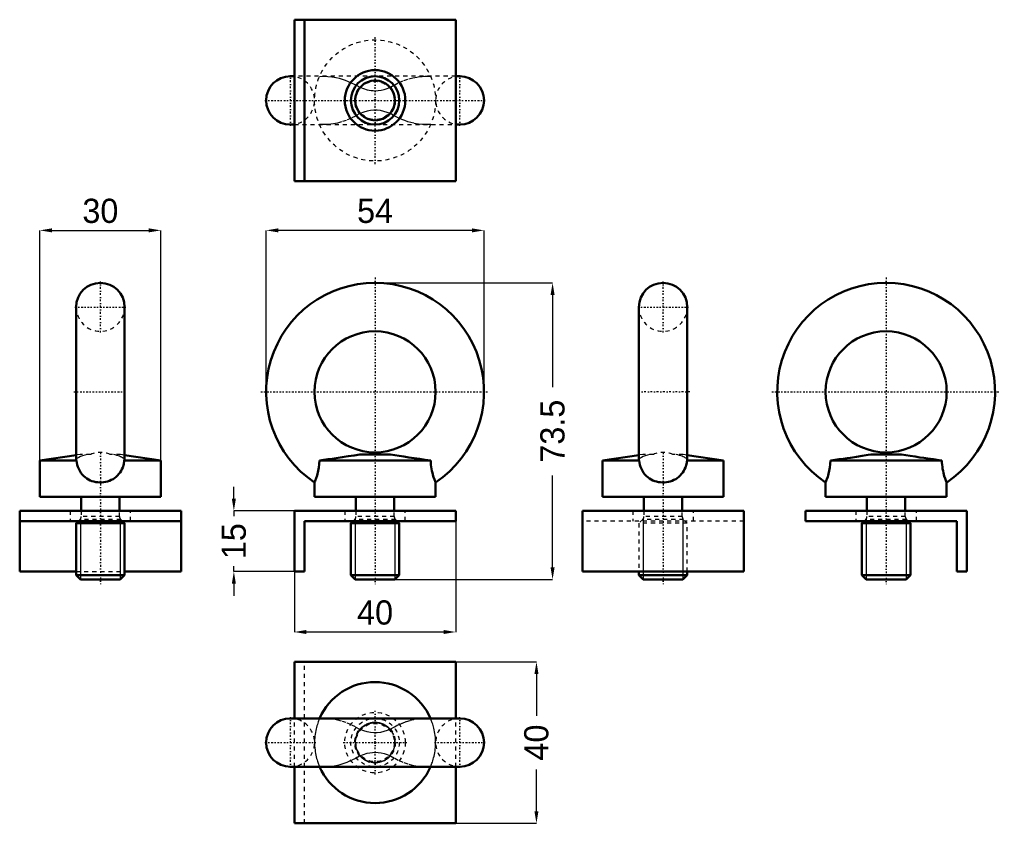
# Model space of a CAD drawing. Header units: millimetres. Extents: x 0 to 244, y 0 to 199.
import ezdxf

# ---------------------------------------------------------------- set-up
doc = ezdxf.new("R2010")
doc.units = ezdxf.units.MM
doc.linetypes.add('Center', pattern=[1.5, 0.45, -0.5, 0.05, -0.5])
doc.linetypes.add('Dashed', pattern=[2, 1, -1])
for name, color, linetype, lineweight in [('2d ConnectionPoints', 7, 'Continuous', 50), ('AM_0', 7, 'Continuous', 50), ('AM_5', 3, 'Continuous', 25), ('AM_7', 7, 'Center', 25), ('AM_9', 6, 'Dashed', 25)]:
    doc.layers.add(name, color=color, linetype=linetype, lineweight=lineweight)
doc.dimstyles.new('ISO-25', dxfattribs={"dimtxt": 2.5, "dimasz": 2.5, "dimexe": 1.25, "dimexo": 0.625, "dimtad": 1, "dimtxsty": 'Standard', "dimcen": 2.5, "dimadec": 0, "dimazin": 0, "dimtfac": 1, "dimtmove": 0, "dimatfit": 3, "dimfxl": 1, "dimarcsym": 0})

# ---------------------------------------------------------------- blocks, each defined once
blk = doc.blocks.new('1_AL9301_0__P1_0_in_AL9301_0__1300')
at = {"layer": 'AM_0'}
for p, q in [((68.09, 26), (68.09, 40)), ((108.09, 40), (68.09, 40)), ((108.09, 26), (108.09, 40)), ((68.09, 0), (68.09, 14)), ((108.09, 0), (108.09, 14)), ((108.09, 0), (68.09, 0))]:
    blk.add_line(p, q, dxfattribs=at)
at = {"layer": 'AM_7'}
for p, q in [((88.09, 12.125), (88.09, 27.875)), ((80.215, 20), (95.965, 20))]:
    blk.add_line(p, q, dxfattribs=at)
at = {"layer": 'AM_9'}
for p, q in [((70.59, 0), (70.59, 40)), ((68.09, 14), (68.09, 26)), ((108.09, 14), (108.09, 26))]:
    blk.add_line(p, q, dxfattribs=at)
blk.add_circle((88.09, 20), 7.5, dxfattribs=at)
blk = doc.blocks.new('2_AL9301_0__P2_0_in_AL9301_0__1300')
at = {"layer": 'AM_0'}
for p, q in [((109.09, 26), (67.09, 26)), ((67.09, 14), (109.09, 14))]:
    blk.add_line(p, q, dxfattribs=at)
for centre, radius, start, end in [((88.09, 20), 15, 23.5782, 156.4218), ((67.09, 20), 6, 90, 270), ((109.09, 20), 6, 270, 90), ((88.09, 20), 15, 203.5782, 336.4218)]:
    blk.add_arc(centre, radius, start, end, dxfattribs=at)
at = {"layer": 'AM_5'}
blk.add_arc((88.09, 20), 4.93, 75, 15, dxfattribs=at)
at = {"layer": 'AM_7'}
for p, q in [((67.09, 13.7), (67.09, 26.3)), ((109.09, 13.7), (109.09, 26.3)), ((60.79, 20), (73.39, 20)), ((102.79, 20), (115.39, 20))]:
    blk.add_line(p, q, dxfattribs=at)
at = {"layer": 'AM_9'}
for points in [[(74.31, 25.93), (74.28, 25.85), (74.23, 25.73), (74.16, 25.57), (74.08, 25.37), (73.99, 25.12), (73.89, 24.84), (73.78, 24.5), (73.67, 24.12), (73.57, 23.76), (73.48, 23.38), (73.38, 22.96), (73.3, 22.52), (73.23, 22.08), (73.18, 21.62), (73.13, 21.14), (73.1, 20.66), (73.09, 20.17), (73.09, 19.69), (73.11, 19.19), (73.15, 18.69), (73.2, 18.22), (73.26, 17.76), (73.33, 17.3), (73.42, 16.87), (73.51, 16.47), (73.61, 16.09), (73.71, 15.74), (73.81, 15.41), (73.9, 15.13), (73.99, 14.88), (74.07, 14.66), (74.15, 14.47), (74.25, 14.22), (74.31, 14.07)], [(75.56, 26), (75.24, 26), (74.31, 25.93)], [(84.29, 23.25), (83.22, 23.88), (82.1, 24.44), (80.93, 24.93), (79.73, 25.34), (78.87, 25.58), (77.99, 25.77), (77.1, 25.9), (76.18, 25.98), (75.56, 26)], [(100.63, 26), (99.81, 25.97), (98.76, 25.86), (97.72, 25.67), (96.71, 25.42), (95.72, 25.1), (94.74, 24.73), (93.76, 24.29), (92.81, 23.8), (91.89, 23.25)], [(101.87, 25.93), (100.84, 26), (100.63, 26)], [(101.87, 14.07), (101.9, 14.15), (101.95, 14.27), (102.02, 14.43), (102.1, 14.63), (102.19, 14.88), (102.29, 15.16), (102.4, 15.5), (102.51, 15.88), (102.61, 16.24), (102.7, 16.62), (102.8, 17.04), (102.88, 17.48), (102.95, 17.92), (103, 18.38), (103.05, 18.86), (103.08, 19.34), (103.09, 19.83), (103.09, 20.31), (103.07, 20.81), (103.03, 21.31), (102.98, 21.78), (102.92, 22.24), (102.85, 22.7), (102.76, 23.13), (102.67, 23.53), (102.57, 23.91), (102.47, 24.26), (102.37, 24.59), (102.28, 24.87), (102.19, 25.12), (102.11, 25.34), (102.03, 25.53), (101.93, 25.78), (101.87, 25.93)], [(91.89, 23.25), (91.1, 22.97), (90.3, 22.73), (89.47, 22.53), (88.62, 22.42), (87.8, 22.4), (86.99, 22.49), (86.15, 22.66), (85.33, 22.89), (84.29, 23.25)], [(84.29, 16.75), (85.2, 17.07), (86.13, 17.34), (86.78, 17.48), (87.43, 17.57), (88.09, 17.6), (88.84, 17.56), (89.59, 17.44), (90.35, 17.26), (91.09, 17.03), (91.89, 16.75)], [(75.55, 14), (76.37, 14.03), (77.42, 14.14), (78.46, 14.33), (79.47, 14.58), (80.46, 14.9), (81.44, 15.27), (82.42, 15.71), (83.37, 16.2), (84.29, 16.75)], [(91.89, 16.75), (92.96, 16.12), (94.08, 15.56), (95.25, 15.07), (96.45, 14.66), (97.31, 14.42), (98.19, 14.23), (99.08, 14.1), (100, 14.02), (100.62, 14)], [(74.31, 14.07), (75.34, 14), (75.55, 14)], [(100.62, 14), (100.94, 14), (101.87, 14.07)]]:
    blk.add_lwpolyline(points, dxfattribs=at)
for radius in [6, 5.04, 4.93, 4.75]:
    blk.add_circle((88.09, 20), radius, dxfattribs=at)
for centre, radius, start, end in [((67.09, 20), 6, 270, 90), ((88.09, 20), 15, 156.4218, 156.6925), ((88.09, 20), 5, 40.5859, 139.4141), ((88.09, 20), 15, 23.3075, 23.5782), ((109.09, 20), 6, 90, 270), ((88.09, 20), 5, 220.5859, 319.4141), ((88.09, 20), 15, 203.3075, 203.5782), ((88.09, 20), 15, 336.4218, 336.6925)]:
    blk.add_arc(centre, radius, start, end, dxfattribs=at)
blk = doc.blocks.new('3_AL9301_0__P1_0_in_AL9301_0__1300')
at = {"layer": 'AM_0'}
for p, q in [((0, 62.39), (0, 77.39)), ((0, 77.39), (40, 77.39)), ((40, 62.39), (40, 77.39)), ((0, 74.89), (40, 74.89)), ((0, 62.39), (14, 62.39)), ((26, 62.39), (40, 62.39))]:
    blk.add_line(p, q, dxfattribs=at)
at = {"layer": 'AM_9'}
for p, q in [((12.5, 77.39), (12.5, 74.89)), ((27.5, 74.89), (27.5, 77.39)), ((14, 62.39), (26, 62.39))]:
    blk.add_line(p, q, dxfattribs=at)
blk = doc.blocks.new('4_AL9301_0__P2_0_in_AL9301_0__1300')
at = {"layer": 'AM_0'}
for p, q in [((14, 127.89), (14, 90.05)), ((26, 90.05), (26, 127.89)), ((14, 91.24), (5, 89.89)), ((35, 89.89), (26, 91.24)), ((14.07, 89.89), (5, 89.89)), ((5, 89.89), (5, 80.89)), ((35, 89.89), (25.93, 89.89)), ((35, 80.89), (35, 89.89)), ((35, 80.89), (5, 80.89)), ((15.25, 80.89), (15.25, 77.39)), ((24.75, 77.39), (24.75, 80.89)), ((14.57, 74.89), (14, 74.32)), ((26, 74.32), (14, 74.32)), ((14, 74.32), (14, 61.46)), ((26, 74.32), (25.43, 74.89)), ((26, 61.46), (26, 74.32)), ((26, 61.46), (14, 61.46)), ((14, 61.46), (15.07, 60.39)), ((24.93, 60.39), (26, 61.46)), ((24.93, 60.39), (15.07, 60.39))]:
    blk.add_line(p, q, dxfattribs=at)
for points in [[(14, 90.05), (14.01, 89.98), (14.07, 89.89)], [(14.07, 89.89), (14.15, 89.36), (14.27, 88.83), (14.43, 88.3), (14.63, 87.79), (14.88, 87.32), (15.16, 86.86), (15.5, 86.43), (15.88, 86.03), (16.24, 85.72), (16.62, 85.44), (17.04, 85.18), (17.48, 84.96), (17.92, 84.79), (18.38, 84.65), (18.85, 84.54), (19.34, 84.47), (19.83, 84.44), (20.31, 84.45), (20.81, 84.49), (21.31, 84.58), (21.78, 84.69), (22.24, 84.85), (22.7, 85.05), (23.13, 85.28), (23.53, 85.54), (23.91, 85.84), (24.26, 86.17), (24.59, 86.54), (24.87, 86.91), (25.12, 87.31), (25.34, 87.73), (25.53, 88.18), (25.78, 89.01), (25.93, 89.89)], [(25.93, 89.89), (26, 90.03), (26, 90.06)]]:
    blk.add_lwpolyline(points, dxfattribs=at)
blk.add_arc((20, 127.89), 6, 0, 180, dxfattribs=at)
at = {"layer": 'AM_5'}
for p, q in [((15.07, 75.39), (15.07, 74.89)), ((15.07, 74.89), (15.07, 60.39)), ((24.93, 75.39), (24.93, 74.89)), ((24.93, 74.89), (24.93, 60.39))]:
    blk.add_line(p, q, dxfattribs=at)
at = {"layer": 'AM_7'}
for p, q in [((20, 121.59), (20, 134.19)), ((13.7, 127.89), (26.3, 127.89)), ((13.4, 106.89), (26.6, 106.89)), ((20, 91.92), (20, 59.27))]:
    blk.add_line(p, q, dxfattribs=at)
at = {"layer": 'AM_9'}
for p, q in [((15, 91.39), (14, 91.24)), ((17.6, 91.39), (15, 91.39)), ((25, 91.39), (22.4, 91.39)), ((26, 91.24), (25, 91.39)), ((14, 90.04), (14, 90.05)), ((15.25, 77.39), (15.25, 75.98)), ((24.75, 75.98), (15.25, 75.98)), ((24.75, 75.98), (24.75, 77.39)), ((14.96, 75.27), (14.57, 74.89)), ((25.04, 75.27), (14.96, 75.27)), ((25.43, 74.89), (25.04, 75.27))]:
    blk.add_line(p, q, dxfattribs=at)
for points in [[(16.75, 91.39), (16.12, 91.21), (15.56, 91.02), (15.07, 90.84), (14.66, 90.65), (14.32, 90.46), (14.19, 90.36), (14.1, 90.27), (14.03, 90.17), (14, 90.08), (14, 90.05)], [(26, 90.06), (25.97, 90.17), (25.86, 90.31), (25.67, 90.46), (25.49, 90.58), (25.27, 90.69), (25.01, 90.8), (24.73, 90.92), (24.4, 91.03), (24.05, 91.15), (23.67, 91.27), (23.25, 91.39)], [(25.98, 90.16), (26, 90.08), (26, 90.06)]]:
    blk.add_lwpolyline(points, dxfattribs=at)
for centre, radius, start, end in [((20, 127.89), 6, 180, 0), ((20, 85.89), 6, 66.3462, 113.5557), ((14.25, 75.98), 1, 315, 0), ((25.75, 75.98), 1, 180, 225)]:
    blk.add_arc(centre, radius, start, end, dxfattribs=at)
blk = doc.blocks.new('5_AL9301_0__P1_0_in_AL9301_0__1300')
at = {"layer": 'AM_0'}
for p, q in [((68.09, 77.39), (68.09, 62.39)), ((108.09, 77.39), (68.09, 77.39)), ((108.09, 74.89), (108.09, 77.39)), ((70.59, 74.89), (108.09, 74.89)), ((70.59, 62.39), (70.59, 74.89)), ((68.09, 62.39), (70.59, 62.39))]:
    blk.add_line(p, q, dxfattribs=at)
at = {"layer": 'AM_9'}
for p, q in [((80.59, 77.39), (80.59, 74.89)), ((95.59, 74.89), (95.59, 77.39))]:
    blk.add_line(p, q, dxfattribs=at)
blk = doc.blocks.new('6_AL9301_0__P2_0_in_AL9301_0__1300')
at = {"layer": 'AM_0'}
for p, q in [((91.89, 91.39), (84.29, 91.39)), ((101.87, 89.89), (74.31, 89.89)), ((73.09, 84.45), (73.09, 80.89)), ((103.09, 80.89), (103.09, 84.45)), ((103.09, 80.89), (73.09, 80.89)), ((83.34, 80.89), (83.34, 77.39)), ((92.84, 77.39), (92.84, 80.89)), ((82.66, 74.89), (82.09, 74.32)), ((82.09, 74.32), (82.09, 61.46)), ((94.09, 74.32), (82.09, 74.32)), ((94.09, 74.32), (93.52, 74.89)), ((94.09, 61.46), (94.09, 74.32)), ((82.09, 61.46), (83.16, 60.39)), ((94.09, 61.46), (82.09, 61.46)), ((93.02, 60.39), (94.09, 61.46)), ((93.02, 60.39), (83.16, 60.39))]:
    blk.add_line(p, q, dxfattribs=at)
for points in [[(74.31, 89.89), (75.34, 90.03), (76.37, 90.17), (77.42, 90.31), (78.46, 90.46), (79.96, 90.69), (81.44, 90.92), (82.89, 91.15), (84.29, 91.39)], [(91.89, 91.39), (92.96, 91.21), (94.08, 91.02), (95.25, 90.84), (96.45, 90.65), (97.75, 90.46), (99.08, 90.27), (100.46, 90.08), (101.16, 89.98), (101.87, 89.89)], [(73.09, 84.44), (73.11, 84.49), (73.15, 84.58), (73.2, 84.69), (73.26, 84.85), (73.33, 85.05), (73.42, 85.28), (73.51, 85.54), (73.71, 86.17), (73.81, 86.54), (73.9, 86.91), (74.07, 87.73), (74.15, 88.18), (74.25, 89.01), (74.31, 89.89)], [(101.87, 89.89), (101.9, 89.36), (101.95, 88.83), (102.02, 88.3), (102.1, 87.79), (102.19, 87.32), (102.29, 86.86), (102.4, 86.43), (102.51, 86.03), (102.61, 85.72), (102.8, 85.18), (102.88, 84.96), (102.95, 84.79), (103.05, 84.54), (103.08, 84.47), (103.09, 84.44), (103.09, 84.44)]]:
    blk.add_lwpolyline(points, dxfattribs=at)
blk.add_circle((88.09, 106.89), 15, dxfattribs=at)
blk.add_arc((88.09, 106.89), 27, 303.754, 236.2462, dxfattribs=at)
at = {"layer": 'AM_5'}
for p, q in [((83.16, 75.39), (83.16, 74.89)), ((83.16, 74.89), (83.16, 60.39)), ((93.02, 75.39), (93.02, 74.89)), ((93.02, 74.89), (93.02, 60.39))]:
    blk.add_line(p, q, dxfattribs=at)
at = {"layer": 'AM_7'}
for p, q in [((88.09, 135.24), (88.09, 59.27)), ((59.74, 106.89), (116.44, 106.89))]:
    blk.add_line(p, q, dxfattribs=at)
at = {"layer": 'AM_9'}
for p, q in [((83.34, 77.39), (83.34, 75.98)), ((92.84, 75.98), (83.34, 75.98)), ((92.84, 75.98), (92.84, 77.39)), ((83.05, 75.27), (82.66, 74.89)), ((93.13, 75.27), (83.05, 75.27)), ((93.52, 74.89), (93.13, 75.27))]:
    blk.add_line(p, q, dxfattribs=at)
for centre, start, end in [((82.34, 75.98), 315, 360), ((93.84, 75.98), 180, 225)]:
    blk.add_arc(centre, 1, start, end, dxfattribs=at)
blk = doc.blocks.new('7_AL9301_0__P1_0_in_AL9301_0__1300')
at = {"layer": 'AM_0'}
for p, q in [((139.48, 77.39), (139.48, 62.39)), ((179.48, 77.39), (139.48, 77.39)), ((179.48, 77.39), (179.48, 62.39)), ((179.48, 62.39), (139.48, 62.39))]:
    blk.add_line(p, q, dxfattribs=at)
at = {"layer": 'AM_9'}
for p, q in [((151.98, 77.39), (151.98, 74.89)), ((166.98, 74.89), (166.98, 77.39)), ((179.48, 74.89), (139.48, 74.89))]:
    blk.add_line(p, q, dxfattribs=at)
blk = doc.blocks.new('8_AL9301_0__P2_0_in_AL9301_0__1300')
at = {"layer": 'AM_0'}
for p, q in [((153.48, 127.89), (153.48, 90.05)), ((165.48, 90.05), (165.48, 127.89)), ((153.48, 91.24), (144.48, 89.89)), ((174.48, 89.89), (165.48, 91.24)), ((153.55, 89.89), (144.48, 89.89)), ((144.48, 89.89), (144.48, 80.89)), ((174.48, 89.89), (165.41, 89.89)), ((174.48, 80.89), (174.48, 89.89)), ((174.48, 80.89), (144.48, 80.89)), ((154.73, 80.89), (154.73, 77.39)), ((164.23, 77.39), (164.23, 80.89)), ((153.48, 62.39), (153.48, 61.46)), ((153.48, 61.46), (154.55, 60.39)), ((165.48, 61.46), (153.48, 61.46)), ((164.41, 60.39), (165.48, 61.46)), ((165.48, 61.46), (165.48, 62.39)), ((164.41, 60.39), (154.55, 60.39))]:
    blk.add_line(p, q, dxfattribs=at)
for points in [[(153.48, 90.05), (153.49, 89.98), (153.55, 89.89)], [(153.55, 89.89), (153.63, 89.36), (153.75, 88.83), (153.91, 88.3), (154.11, 87.79), (154.36, 87.32), (154.64, 86.86), (154.98, 86.43), (155.36, 86.03), (155.72, 85.72), (156.11, 85.43), (156.52, 85.18), (156.96, 84.96), (157.4, 84.79), (157.86, 84.65), (158.33, 84.54), (158.82, 84.47), (159.31, 84.44), (159.8, 84.45), (160.29, 84.49), (160.79, 84.58), (161.26, 84.69), (161.72, 84.85), (162.18, 85.05), (162.61, 85.28), (163.01, 85.54), (163.39, 85.84), (163.74, 86.17), (164.07, 86.54), (164.35, 86.91), (164.6, 87.31), (164.82, 87.73), (165.01, 88.18), (165.26, 89.01), (165.41, 89.89)], [(165.41, 89.89), (165.48, 90.03), (165.48, 90.06)]]:
    blk.add_lwpolyline(points, dxfattribs=at)
blk.add_arc((159.48, 127.89), 6, 0, 180, dxfattribs=at)
at = {"layer": 'AM_5'}
for p, q in [((154.55, 75.39), (154.55, 62.39)), ((164.41, 75.39), (164.41, 62.39)), ((154.55, 62.39), (154.55, 60.39)), ((164.41, 62.39), (164.41, 60.39))]:
    blk.add_line(p, q, dxfattribs=at)
at = {"layer": 'AM_7'}
for p, q in [((159.48, 121.59), (159.48, 134.19)), ((153.18, 127.89), (165.78, 127.89)), ((166.08, 106.89), (152.88, 106.89)), ((159.48, 91.92), (159.48, 59.27))]:
    blk.add_line(p, q, dxfattribs=at)
at = {"layer": 'AM_9'}
for p, q in [((154.48, 91.39), (153.48, 91.24)), ((157.08, 91.39), (154.48, 91.39)), ((164.48, 91.39), (161.88, 91.39)), ((165.48, 91.24), (164.48, 91.39)), ((153.48, 90.04), (153.48, 90.05)), ((154.73, 77.39), (154.73, 75.98)), ((164.23, 75.98), (154.73, 75.98)), ((164.23, 75.98), (164.23, 77.39)), ((154.44, 75.27), (153.48, 74.32)), ((153.48, 74.32), (153.48, 62.39)), ((165.48, 74.32), (153.48, 74.32)), ((164.52, 75.27), (154.44, 75.27)), ((165.48, 74.32), (164.52, 75.27)), ((165.48, 62.39), (165.48, 74.32))]:
    blk.add_line(p, q, dxfattribs=at)
for points in [[(156.23, 91.39), (155.6, 91.21), (155.04, 91.02), (154.55, 90.84), (154.14, 90.65), (153.8, 90.46), (153.68, 90.36), (153.58, 90.27), (153.51, 90.17), (153.48, 90.08), (153.48, 90.05)], [(165.48, 90.06), (165.45, 90.17), (165.34, 90.31), (165.15, 90.46), (164.97, 90.58), (164.75, 90.69), (164.49, 90.8), (164.21, 90.92), (163.88, 91.03), (163.53, 91.15), (163.15, 91.27), (162.73, 91.39)], [(165.46, 90.16), (165.48, 90.08), (165.48, 90.06)]]:
    blk.add_lwpolyline(points, dxfattribs=at)
for centre, radius, start, end in [((159.48, 127.89), 6, 180, 0), ((159.48, 85.89), 6, 66.4432, 113.6493), ((153.73, 75.98), 1, 315, 360), ((165.23, 75.98), 1, 180, 225)]:
    blk.add_arc(centre, radius, start, end, dxfattribs=at)
blk = doc.blocks.new('9_AL9301_0__P1_0_in_AL9301_0__1300')
at = {"layer": 'AM_0'}
for p, q in [((194.77, 77.39), (234.77, 77.39)), ((194.77, 74.89), (194.77, 77.39)), ((234.77, 77.39), (234.77, 62.39)), ((232.27, 74.89), (194.77, 74.89)), ((232.27, 62.39), (232.27, 74.89)), ((234.77, 62.39), (232.27, 62.39))]:
    blk.add_line(p, q, dxfattribs=at)
at = {"layer": 'AM_9'}
for p, q in [((207.27, 77.39), (207.27, 74.89)), ((222.27, 74.89), (222.27, 77.39))]:
    blk.add_line(p, q, dxfattribs=at)
blk = doc.blocks.new('10_AL9301_0__P2_0_in_AL9301_0__1300')
at = {"layer": 'AM_0'}
for p, q in [((218.57, 91.39), (210.97, 91.39)), ((228.55, 89.89), (200.99, 89.89)), ((199.77, 84.46), (199.77, 80.89)), ((229.77, 80.89), (229.77, 84.46)), ((229.77, 80.89), (199.77, 80.89)), ((210.02, 80.89), (210.02, 77.39)), ((219.52, 77.39), (219.52, 80.89)), ((209.34, 74.89), (208.77, 74.32)), ((208.77, 74.32), (208.77, 61.46)), ((220.77, 74.32), (208.77, 74.32)), ((220.77, 74.32), (220.2, 74.89)), ((220.77, 61.46), (220.77, 74.32)), ((220.77, 61.46), (208.77, 61.46)), ((208.77, 61.46), (209.84, 60.39)), ((219.7, 60.39), (220.77, 61.46)), ((219.7, 60.39), (209.84, 60.39))]:
    blk.add_line(p, q, dxfattribs=at)
for points in [[(200.99, 89.89), (202.02, 90.03), (203.05, 90.17), (204.1, 90.31), (205.14, 90.46), (205.9, 90.58), (207.39, 90.8), (208.85, 91.03), (210.28, 91.27), (210.97, 91.39)], [(218.57, 91.39), (219.64, 91.21), (220.76, 91.02), (221.93, 90.84), (223.13, 90.65), (224.1, 90.51), (225.09, 90.36), (226.45, 90.17), (227.84, 89.98), (228.55, 89.89)], [(199.77, 84.44), (199.77, 84.45), (199.79, 84.49), (199.83, 84.58), (199.88, 84.69), (199.94, 84.85), (200.01, 85.05), (200.1, 85.28), (200.29, 85.84), (200.39, 86.17), (200.49, 86.54), (200.67, 87.31), (200.75, 87.73), (200.83, 88.18), (200.93, 89.01), (200.99, 89.89)], [(228.55, 89.89), (228.58, 89.36), (228.63, 88.83), (228.7, 88.3), (228.78, 87.79), (228.87, 87.32), (228.97, 86.86), (229.08, 86.43), (229.19, 86.03), (229.39, 85.43), (229.48, 85.18), (229.56, 84.96), (229.68, 84.65), (229.73, 84.54), (229.76, 84.47), (229.77, 84.44)]]:
    blk.add_lwpolyline(points, dxfattribs=at)
blk.add_circle((214.77, 106.89), 15, dxfattribs=at)
blk.add_arc((214.77, 106.89), 27, 303.7565, 236.244, dxfattribs=at)
at = {"layer": 'AM_5'}
for p, q in [((209.84, 75.39), (209.84, 74.89)), ((209.84, 74.89), (209.84, 60.39)), ((219.7, 75.39), (219.7, 74.89)), ((219.7, 74.89), (219.7, 60.39))]:
    blk.add_line(p, q, dxfattribs=at)
at = {"layer": 'AM_7'}
for p, q in [((214.77, 135.24), (214.77, 59.27)), ((186.42, 106.89), (243.12, 106.89))]:
    blk.add_line(p, q, dxfattribs=at)
at = {"layer": 'AM_9'}
for p, q in [((210.02, 77.39), (210.02, 75.98)), ((219.52, 75.98), (210.02, 75.98)), ((219.52, 75.98), (219.52, 77.39)), ((209.73, 75.27), (209.34, 74.89)), ((219.81, 75.27), (209.73, 75.27)), ((220.2, 74.89), (219.81, 75.27))]:
    blk.add_line(p, q, dxfattribs=at)
for centre, start, end in [((209.02, 75.98), 315, 360), ((220.52, 75.98), 180, 225)]:
    blk.add_arc(centre, 1, start, end, dxfattribs=at)
blk = doc.blocks.new('11_AL9301_0__P1_0_in_AL9301_0__1300')
at = {"layer": 'AM_0'}
for p, q in [((68.09, 199.08), (108.09, 199.08)), ((68.09, 199.08), (68.09, 159.08)), ((70.59, 199.08), (70.59, 159.08)), ((108.09, 199.08), (108.09, 159.08)), ((68.09, 159.08), (108.09, 159.08))]:
    blk.add_line(p, q, dxfattribs=at)
blk.add_circle((88.09, 179.08), 7.5, dxfattribs=at)
blk = doc.blocks.new('12_AL9301_0__P2_0_in_AL9301_0__1300')
at = {"layer": 'AM_0'}
for p, q in [((68.09, 185.08), (67.09, 185.08)), ((109.09, 185.08), (108.09, 185.08)), ((67.09, 173.08), (68.09, 173.08)), ((108.09, 173.08), (109.09, 173.08))]:
    blk.add_line(p, q, dxfattribs=at)
for radius in [6, 4.93]:
    blk.add_circle((88.09, 179.08), radius, dxfattribs=at)
for centre, start, end in [((67.09, 179.08), 90, 270), ((109.09, 179.08), 270, 90)]:
    blk.add_arc(centre, 6, start, end, dxfattribs=at)
at = {"layer": 'AM_5'}
blk.add_arc((88.09, 179.08), 4.93, 75, 15, dxfattribs=at)
at = {"layer": 'AM_7'}
for p, q in [((88.09, 163.33), (88.09, 194.83)), ((67.09, 172.78), (67.09, 185.38)), ((109.09, 172.78), (109.09, 185.38)), ((60.79, 179.08), (115.39, 179.08))]:
    blk.add_line(p, q, dxfattribs=at)
at = {"layer": 'AM_9'}
for p, q in [((108.09, 185.08), (68.09, 185.08)), ((68.09, 173.08), (108.09, 173.08))]:
    blk.add_line(p, q, dxfattribs=at)
for points in [[(74.31, 185.01), (75.34, 185.08), (75.56, 185.08)], [(75.56, 185.08), (76.37, 185.05), (77.42, 184.94), (78.46, 184.75), (79.22, 184.57), (79.97, 184.35), (80.71, 184.09), (81.44, 183.8), (82.17, 183.48), (82.89, 183.13), (83.6, 182.75), (84.29, 182.33)], [(91.89, 182.33), (92.96, 182.96), (94.08, 183.52), (95.25, 184.01), (96.45, 184.42), (97.42, 184.68), (98.41, 184.88), (99.08, 184.98), (99.77, 185.05), (100.46, 185.08), (100.63, 185.08)], [(100.63, 185.08), (101.16, 185.07), (101.87, 185.01)], [(84.29, 182.33), (85.2, 182.01), (86.13, 181.74), (87.1, 181.55), (87.59, 181.5), (88.09, 181.48), (88.84, 181.52), (89.59, 181.64), (90.34, 181.82), (91.09, 182.05), (91.89, 182.33)], [(84.29, 175.83), (83.22, 175.2), (82.1, 174.64), (80.93, 174.15), (79.73, 173.74), (78.76, 173.48), (77.77, 173.28), (77.1, 173.18), (76.41, 173.11), (75.72, 173.08), (75.55, 173.08)], [(91.89, 175.83), (91.1, 176.11), (90.3, 176.35), (89.47, 176.55), (88.62, 176.66), (87.81, 176.68), (86.99, 176.59), (86.15, 176.42), (85.33, 176.19), (84.29, 175.83)], [(100.62, 173.08), (99.81, 173.11), (98.76, 173.22), (97.72, 173.41), (96.96, 173.59), (96.21, 173.81), (95.47, 174.07), (94.74, 174.36), (94.01, 174.68), (93.29, 175.03), (92.58, 175.41), (91.89, 175.83)], [(75.55, 173.08), (75.02, 173.09), (74.31, 173.15)], [(101.87, 173.15), (100.84, 173.08), (100.62, 173.08)]]:
    blk.add_lwpolyline(points, dxfattribs=at)
for radius in [15, 5.04, 4.75]:
    blk.add_circle((88.09, 179.08), radius, dxfattribs=at)
for centre, radius, start, end in [((67.09, 179.08), 6, 270, 90), ((88.09, 179.08), 5, 40.5859, 139.4141), ((109.09, 179.08), 6, 90, 270), ((88.09, 179.08), 5, 220.5859, 319.4141)]:
    blk.add_arc(centre, radius, start, end, dxfattribs=at)
blk = doc.blocks.new('*D13')
at = {"layer": 'AM_5', "color": 0, "lineweight": -2}
for p, q in [((108.09, 40), (128.09, 40)), ((128.09, 37), (128.09, 26.66)), ((128.09, 3), (128.09, 13.34)), ((108.09, 0), (128.09, 0))]:
    blk.add_line(p, q, dxfattribs=at)
at = {"layer": 'AM_5', "color": 0}
for points in [[(128.59, 37), (127.59, 37), (128.09, 40)], [(127.59, 3), (128.59, 3), (128.09, 0)]]:
    blk.add_solid(points, dxfattribs=at)
at = {"layer": 'Defpoints', "color": 0}
for p in [(108.09, 40), (108.09, 0), (125.09, 0)]:
    blk.add_point(p, dxfattribs=at)
at = {"layer": 'AM_5', "color": 0, "insert": (128.09, 20), "char_height": 6, "attachment_point": 5, "rotation": 90}
blk.add_mtext('40', dxfattribs=at)
blk = doc.blocks.new('*D14')
at = {"layer": 'AM_5', "color": 0, "lineweight": -2}
for p, q in [((5, 80.89), (5, 146.89)), ((8, 146.89), (32, 146.89)), ((35, 80.89), (35, 146.89))]:
    blk.add_line(p, q, dxfattribs=at)
at = {"layer": 'AM_5', "color": 0}
for points in [[(8, 147.39), (8, 146.39), (5, 146.89)], [(32, 146.39), (32, 147.39), (35, 146.89)]]:
    blk.add_solid(points, dxfattribs=at)
at = {"layer": 'Defpoints', "color": 0}
for p in [(35, 143.89), (5, 80.89), (35, 80.89)]:
    blk.add_point(p, dxfattribs=at)
at = {"layer": 'AM_5', "color": 0, "insert": (20, 151.69), "char_height": 6, "attachment_point": 5}
blk.add_mtext('30', dxfattribs=at)
blk = doc.blocks.new('*D15')
at = {"layer": 'AM_5', "color": 0, "lineweight": -2}
for p, q in [((61.09, 106.89), (61.09, 146.89)), ((112.09, 146.89), (64.09, 146.89)), ((115.09, 106.89), (115.09, 146.89))]:
    blk.add_line(p, q, dxfattribs=at)
at = {"layer": 'AM_5', "color": 0}
for points in [[(64.09, 147.39), (64.09, 146.39), (61.09, 146.89)], [(112.09, 146.39), (112.09, 147.39), (115.09, 146.89)]]:
    blk.add_solid(points, dxfattribs=at)
at = {"layer": 'Defpoints', "color": 0}
for p in [(61.09, 143.89), (61.09, 106.89), (115.09, 106.89)]:
    blk.add_point(p, dxfattribs=at)
at = {"layer": 'AM_5', "color": 0, "insert": (88.09, 151.69), "char_height": 6, "attachment_point": 5}
blk.add_mtext('54', dxfattribs=at)
blk = doc.blocks.new('*D16')
at = {"layer": 'AM_5', "color": 0, "lineweight": -2}
for p, q in [((88.09, 133.89), (132.09, 133.89)), ((132.09, 130.89), (132.09, 108.08)), ((132.09, 63.39), (132.09, 86.2)), ((88.09, 60.39), (132.09, 60.39))]:
    blk.add_line(p, q, dxfattribs=at)
at = {"layer": 'AM_5', "color": 0}
for points in [[(132.59, 130.89), (131.59, 130.89), (132.09, 133.89)], [(131.59, 63.39), (132.59, 63.39), (132.09, 60.39)]]:
    blk.add_solid(points, dxfattribs=at)
at = {"layer": 'Defpoints', "color": 0}
for p in [(88.09, 133.89), (88.09, 60.39), (129.09, 60.39)]:
    blk.add_point(p, dxfattribs=at)
at = {"layer": 'AM_5', "color": 0, "insert": (132.09, 97.14), "char_height": 6, "attachment_point": 5, "rotation": 90}
blk.add_mtext('73.5', dxfattribs=at)
blk = doc.blocks.new('*D17')
at = {"layer": 'AM_5', "color": 0, "lineweight": -2}
for p, q in [((108.09, 77.39), (108.09, 47.39)), ((68.09, 62.39), (68.09, 47.39)), ((105.09, 47.39), (71.09, 47.39))]:
    blk.add_line(p, q, dxfattribs=at)
at = {"layer": 'AM_5', "color": 0}
for points in [[(71.09, 47.89), (71.09, 46.89), (68.09, 47.39)], [(105.09, 46.89), (105.09, 47.89), (108.09, 47.39)]]:
    blk.add_solid(points, dxfattribs=at)
at = {"layer": 'Defpoints', "color": 0}
for p in [(108.09, 77.39), (68.09, 62.39), (68.09, 50.39)]:
    blk.add_point(p, dxfattribs=at)
at = {"layer": 'AM_5', "color": 0, "insert": (88.09, 52.19), "char_height": 6, "attachment_point": 5}
blk.add_mtext('40', dxfattribs=at)
blk = doc.blocks.new('*D18')
at = {"layer": 'AM_5', "color": 0, "lineweight": -2}
for p, q in [((53.09, 80.39), (53.09, 83.39)), ((68.09, 77.39), (53.09, 77.39)), ((53.09, 77.39), (53.09, 76.12)), ((53.09, 62.39), (53.09, 63.66)), ((68.09, 62.39), (53.09, 62.39)), ((53.09, 59.39), (53.09, 56.39))]:
    blk.add_line(p, q, dxfattribs=at)
at = {"layer": 'AM_5', "color": 0}
for points in [[(52.59, 80.39), (53.59, 80.39), (53.09, 77.39)], [(53.59, 59.39), (52.59, 59.39), (53.09, 62.39)]]:
    blk.add_solid(points, dxfattribs=at)
at = {"layer": 'Defpoints', "color": 0}
for p in [(56.09, 77.39), (68.09, 77.39), (68.09, 62.39)]:
    blk.add_point(p, dxfattribs=at)
at = {"layer": 'AM_5', "color": 0, "insert": (53.09, 69.89), "char_height": 6, "attachment_point": 5, "rotation": 90}
blk.add_mtext('15', dxfattribs=at)

msp = doc.modelspace()

# ---------------------------------------------------------------- linework, layer by layer
at = {"layer": '2d ConnectionPoints'}
for p in [(88.09, 179.08), (20, 80.89), (88.09, 80.89), (159.48, 80.89), (214.77, 80.89), (88.09, 20)]:
    msp.add_point(p, dxfattribs=at)

# ---------------------------------------------------------------- block references
for name in ['11_AL9301_0__P1_0_in_AL9301_0__1300', '12_AL9301_0__P2_0_in_AL9301_0__1300', '6_AL9301_0__P2_0_in_AL9301_0__1300', '10_AL9301_0__P2_0_in_AL9301_0__1300', '4_AL9301_0__P2_0_in_AL9301_0__1300', '8_AL9301_0__P2_0_in_AL9301_0__1300', '3_AL9301_0__P1_0_in_AL9301_0__1300', '5_AL9301_0__P1_0_in_AL9301_0__1300', '7_AL9301_0__P1_0_in_AL9301_0__1300', '9_AL9301_0__P1_0_in_AL9301_0__1300', '1_AL9301_0__P1_0_in_AL9301_0__1300', '2_AL9301_0__P2_0_in_AL9301_0__1300']:
    msp.add_blockref(name, (0, 0))

# ---------------------------------------------------------------- dimensions: what is measured, and where the dimension line sits
at = {"layer": 'AM_5'}
for base, p1, p2, text, picture, middle in [((35, 146.89), (5, 80.89), (35, 80.89), '30', '*D14', (20, 146.89)), ((61.09, 146.89), (115.09, 106.89), (61.09, 106.89), '54', '*D15', (88.09, 146.89)), ((68.09, 47.39), (108.09, 77.39), (68.09, 62.39), '40', '*D17', (88.09, 47.39))]:
    dim = msp.add_linear_dim(base=base, p1=p1, p2=p2, text=text, dimstyle='ISO-25', override={"dimtxt": 6, "dimasz": 3, "dimexe": 0, "dimexo": 0, "dimgap": 1.8}, dxfattribs=at)
    dim.commit()
    dim.dimension.update_dxf_attribs({"geometry": picture, "text_midpoint": middle, "dimtype": 160})
for base, p1, p2, text, picture, middle in [((132.09, 60.39), (88.09, 133.89), (88.09, 60.39), '73.5', '*D16', (132.09, 97.14)), ((53.09, 77.39), (68.09, 62.39), (68.09, 77.39), '15', '*D18', (53.09, 69.89)), ((128.09, 0), (108.09, 40), (108.09, 0), '40', '*D13', (128.09, 20))]:
    dim = msp.add_linear_dim(base=base, p1=p1, p2=p2, angle=90, text=text, dimstyle='ISO-25', override={"dimtxt": 6, "dimasz": 3, "dimexe": 0, "dimexo": 0, "dimgap": 1.8}, dxfattribs=at)
    dim.commit()
    dim.dimension.update_dxf_attribs({"geometry": picture, "text_midpoint": middle, "dimtype": 160, "text_rotation": 90})

doc.saveas('drawing.dxf')
